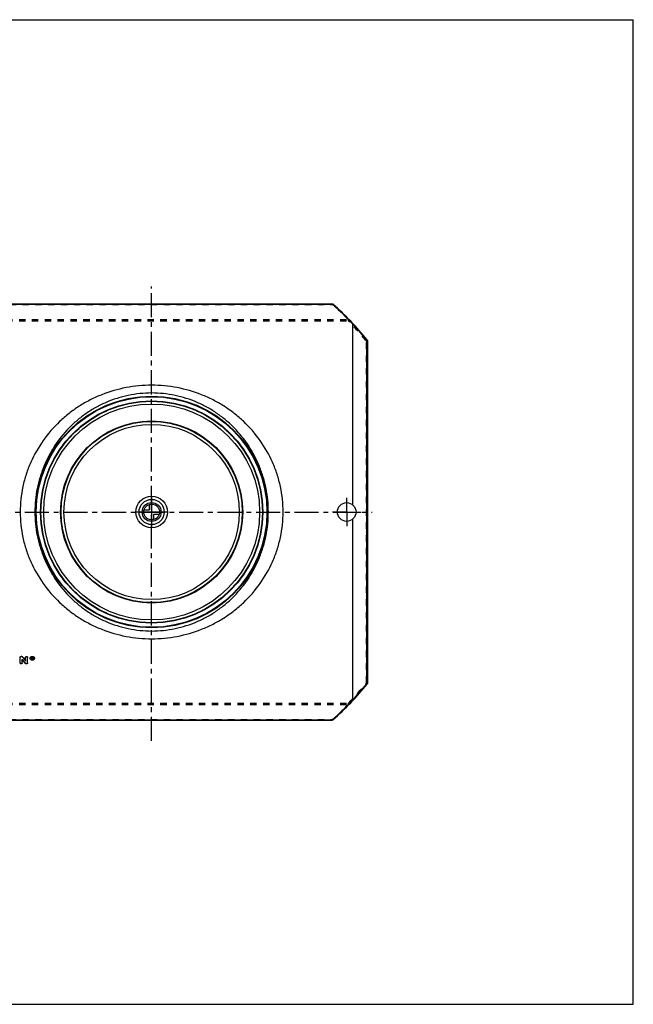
# Model space of a CAD drawing. Header units: millimetres. Extents: x 0 to 1000, y 0 to 1000.
# Tile 2 of 2: x 377 to 1000, y 0 to 1000. Entities that reach past the tile are written whole.
import ezdxf

# ---------------------------------------------------------------- set-up
doc = ezdxf.new("R2010")
doc.units = ezdxf.units.MM
doc.header["$LTSCALE"] = 65.185185
doc.linetypes.add('CENTER', pattern=[0.6, 0.375, -0.075, 0.075, -0.075])
doc.linetypes.add('HIDDEN', pattern=[0.2, 0.1, -0.1])
doc.layers.get('0').update_dxf_attribs({"linetype": 'CONTINUOUS'})
for name, color, linetype in [('ACHSEN_S', 7, 'CONTINUOUS'), ('FASEN', 7, 'CONTINUOUS'), ('KONST.EL_MIT_GEO', 7, 'CONTINUOUS'), ('KURVEN', 7, 'CONTINUOUS'), ('RUNDUNG', 7, 'CONTINUOUS'), ('SCHNITT', 7, 'CONTINUOUS')]:
    doc.layers.add(name, color=color, linetype=linetype)

msp = doc.modelspace()

# ---------------------------------------------------------------- linework, layer by layer
at = {"color": 7, "linetype": 'Continuous'}
for p, q in [((0, 1000), (1000, 1000)), ((1000, 0), (1000, 1000)), ((0, 0), (1000, 0))]:
    msp.add_line(p, q, dxfattribs=at)
at = {"layer": 'ACHSEN_S', "color": 40, "linetype": 'CENTER'}
for p, q in [((511, 267.5), (511, 729)), ((265, 500), (735, 500))]:
    msp.add_line(p, q, dxfattribs=at)
at = {"layer": 'FASEN', "color": 7, "linetype": 'Continuous'}
for radius in [112.5, 109.6]:
    msp.add_circle((511, 500), radius, dxfattribs=at)
at = {"layer": 'KONST.EL_MIT_GEO', "color": 8, "linetype": 'HIDDEN'}
for p, q in [((377.5, 352.4), (377.5, 352.3)), ((379.5, 350.4), (379.5, 350.3)), ((383.1, 352.4), (383.1, 352.3)), ((385.1, 352.4), (385.1, 352.3)), ((387.7, 351.5), (387.7, 351.3)), ((388.2, 351.5), (388.2, 351.3)), ((389.7, 350.5), (389.4, 350.5)), ((389.8, 352.2), (389.7, 352.2)), ((389.7, 352.2), (389.7, 352)), ((389.8, 351.3), (389.7, 351.3)), ((389.7, 351.3), (389.7, 351.1)), ((389.8, 352.2), (389.8, 352)), ((389.8, 351.3), (389.8, 351.1)), ((390, 350.5), (389.8, 351.3)), ((390, 352), (390, 351.8)), ((390.3, 350.5), (390, 350.5)), ((390, 350.5), (390, 350.3)), ((390.1, 351.3), (390.1, 351.4)), ((390.1, 351.4), (390.1, 351.2)), ((391.5, 351.5), (391.5, 351.3)), ((392, 351.5), (392, 351.3)), ((382.6, 346.3), (382.6, 346.2)), ((384.1, 345.9), (383.5, 345.9)), ((383.5, 345.9), (383.5, 345.8)), ((384.1, 345.9), (384.1, 345.8))]:
    msp.add_line(p, q, dxfattribs=at)
at = {"layer": 'KONST.EL_MIT_GEO', "color": 7, "linetype": 'Continuous'}
for p, q in [((377.5, 346.6), (377.5, 352.3)), ((379.2, 353.3), (378.5, 353.3)), ((378.5, 353.3), (378.5, 353.1)), ((379.2, 353.1), (378.5, 353.1)), ((379.2, 353.3), (379.2, 353.1)), ((379.5, 346.6), (379.5, 350.3)), ((380, 352.9), (380, 352.7)), ((383.1, 348.6), (383.1, 352.3)), ((385.1, 346.6), (385.1, 352.3)), ((389.8, 352.4), (389.4, 352.4)), ((389.4, 350.3), (389.4, 352.4)), ((389.8, 352.3), (389.4, 352.3)), ((389.7, 350.3), (389.4, 350.3)), ((389.8, 352), (389.7, 352)), ((389.7, 351.4), (389.7, 352)), ((389.8, 351.6), (389.7, 351.6)), ((389.8, 351.4), (389.7, 351.4)), ((389.8, 351.1), (389.7, 351.1)), ((389.7, 350.3), (389.7, 351.1)), ((389.8, 352.4), (389.8, 352.3)), ((389.8, 351.6), (389.8, 351.4)), ((390, 351.6), (390, 351.8)), ((390.3, 350.3), (390, 350.3)), ((390.3, 350.5), (390.1, 351.3)), ((390.3, 351.6), (390.3, 352)), ((390.3, 350.5), (390.3, 350.3)), ((384.1, 345.8), (383.5, 345.8))]:
    msp.add_line(p, q, dxfattribs=at)
for radius in [92.5, 92, 89]:
    msp.add_circle((511, 500), radius, dxfattribs=at)
at = {"layer": 'KONST.EL_MIT_GEO', "color": 8, "linetype": 'HIDDEN'}
for centre, radius, start, end in [((1068.5, 865.8), 860.4, 216.7951, 217.1374), ((389.4, 351.5), 1.17, 179.9899, 183.8783), ((389.8, 351.8), 0.175, 352.9086, 0.0098), ((390.3, 351.5), 1.17, 356.1305, 0.0102)]:
    msp.add_arc(centre, radius, start, end, dxfattribs=at)
at = {"layer": 'KONST.EL_MIT_GEO', "color": 7, "linetype": 'Continuous'}
for centre, radius, start, end in [((1069.5, 865.8), 861.3, 216.7649, 217.107), ((1080.3, 872.8), 872.2, 216.5957, 216.9349), ((1081.3, 872.8), 873.1, 216.5655, 216.9046), ((389.8, 351.7), 0.293, 270.0096, 275.0986)]:
    msp.add_arc(centre, radius, start, end, dxfattribs=at)
for centre, start_param in [((390, 500), -4.15612), ((390.3, 500), -4.15651)]:
    msp.add_ellipse(centre, major_axis=(-51.1, 272.2), ratio=0.11773, start_param=start_param, end_param=-4.15257, dxfattribs=at)
for points, knots in [([(377.5, 352.4), (377.5, 352.5), (377.6, 352.8), (377.8, 353), (378.2, 353.2), (378.4, 353.3), (378.5, 353.3)], [0, 0, 0, 0, 0.23012, 0.47239, 0.72989, 1, 1, 1, 1]), ([(377.5, 352.3), (377.5, 352.4), (377.6, 352.6), (377.8, 352.9), (378.2, 353.1), (378.4, 353.1), (378.5, 353.1)], [0, 0, 0, 0, 0.22966, 0.47179, 0.73039, 1, 1, 1, 1]), ([(379.2, 353.3), (379.4, 353.3), (379.7, 353.2), (379.9, 353), (380, 352.9)], [0, 0, 0, 0, 0.51572, 1, 1, 1, 1]), ([(379.2, 353.1), (379.4, 353.1), (379.7, 353), (379.9, 352.8), (380, 352.7)], [0, 0, 0, 0, 0.51633, 1, 1, 1, 1]), ([(383.1, 352.4), (383.1, 352.5), (383.2, 352.8), (383.4, 353), (383.7, 353.2), (384.1, 353.3), (384.5, 353.2), (384.8, 353), (385, 352.8), (385.1, 352.5), (385.1, 352.4)], [0, 0, 0, 0, 0.11622, 0.23562, 0.36599, 0.49979, 0.63442, 0.76412, 0.88392, 1, 1, 1, 1]), ([(383.1, 352.3), (383.1, 352.4), (383.2, 352.6), (383.4, 352.9), (383.7, 353.1), (384.1, 353.1), (384.5, 353.1), (384.8, 352.9), (385, 352.6), (385.1, 352.4), (385.1, 352.3)], [0, 0, 0, 0, 0.11483, 0.23589, 0.36519, 0.5, 0.63481, 0.76411, 0.88517, 1, 1, 1, 1]), ([(387.7, 351.5), (387.7, 351.7), (387.8, 352.2), (388.3, 352.8), (389, 353.2), (389.9, 353.3), (390.7, 353.2), (391.4, 352.8), (391.9, 352.2), (392, 351.7), (392, 351.5)], [0, 0, 0, 0, 0.11523, 0.23571, 0.36536, 0.50015, 0.63461, 0.76449, 0.88491, 1, 1, 1, 1]), ([(387.7, 351.3), (387.7, 351.5), (387.8, 352), (388.3, 352.6), (389, 353), (389.9, 353.2), (390.7, 353), (391.4, 352.6), (391.9, 352), (392, 351.5), (392, 351.3)], [0, 0, 0, 0, 0.11467, 0.23572, 0.3651, 0.5, 0.6349, 0.76427, 0.88533, 1, 1, 1, 1]), ([(392, 351.3), (392, 351.1), (391.9, 350.6), (391.4, 350), (390.7, 349.6), (389.9, 349.5), (389, 349.6), (388.3, 350), (387.8, 350.6), (387.7, 351.1), (387.7, 351.3)], [0, 0, 0, 0, 0.11466, 0.23553, 0.36489, 0.5, 0.63511, 0.76447, 0.88534, 1, 1, 1, 1]), ([(391.5, 351.3), (391.5, 351.5), (391.4, 351.9), (391, 352.3), (390.5, 352.6), (389.9, 352.7), (389.2, 352.6), (388.7, 352.3), (388.3, 351.9), (388.2, 351.5), (388.2, 351.3)], [0, 0, 0, 0, 0.11467, 0.2357, 0.36508, 0.5, 0.63493, 0.7643, 0.88533, 1, 1, 1, 1]), ([(388.2, 351.3), (388.2, 351.1), (388.3, 350.7), (388.7, 350.3), (389.2, 350), (389.9, 349.9), (390.5, 350), (391, 350.3), (391.4, 350.7), (391.5, 351.1), (391.5, 351.3)], [0, 0, 0, 0, 0.11466, 0.23555, 0.36491, 0.5, 0.63509, 0.76445, 0.88534, 1, 1, 1, 1]), ([(388.3, 351.1), (388.3, 351), (388.5, 350.7), (388.8, 350.3), (389.3, 350.1), (389.9, 350.1), (390.4, 350.1), (390.9, 350.3), (391.3, 350.7), (391.4, 351), (391.5, 351.1)], [0, 0, 0, 0, 0.11562, 0.23792, 0.36708, 0.49996, 0.63339, 0.76206, 0.88484, 1, 1, 1, 1]), ([(389.8, 352.4), (389.9, 352.4), (390.1, 352.4), (390.3, 352.1), (390.3, 352), (390.3, 352)], [0, 0, 0, 0, 0.52482, 0.76736, 1, 1, 1, 1]), ([(389.8, 352.3), (389.9, 352.3), (390.1, 352.2), (390.3, 352), (390.3, 351.9), (390.3, 351.8)], [0, 0, 0, 0, 0.52473, 0.76868, 1, 1, 1, 1]), ([(390, 351.8), (390, 351.8), (390, 352), (389.8, 352), (389.8, 352)], [0, 0, 0, 0, 0.46913, 1, 1, 1, 1]), ([(389.8, 351.6), (389.8, 351.6), (389.9, 351.6), (390, 351.7), (390, 351.8)], [0, 0, 0, 0, 0.52725, 1, 1, 1, 1]), ([(389.8, 351.4), (389.9, 351.4), (390, 351.5), (390, 351.6), (390, 351.6)], [0, 0, 0, 0, 0.52953, 1, 1, 1, 1]), ([(390.3, 351.6), (390.3, 351.5), (390.3, 351.4), (390.2, 351.3), (390.1, 351.2)], [0, 0, 0, 0, 0.48214, 1, 1, 1, 1]), ([(379.5, 346.6), (379.5, 346.5), (379.5, 346.3), (379.2, 346), (378.9, 345.8), (378.5, 345.7), (378.2, 345.8), (377.8, 346), (377.6, 346.3), (377.5, 346.5), (377.5, 346.6)], [0, 0, 0, 0, 0.11385, 0.23446, 0.36418, 0.5, 0.63582, 0.76554, 0.88615, 1, 1, 1, 1]), ([(383.5, 345.8), (383.3, 345.8), (383, 345.8), (382.7, 346), (382.6, 346.2)], [0, 0, 0, 0, 0.51801, 1, 1, 1, 1]), ([(385.1, 346.6), (385.1, 346.5), (385, 346.3), (384.8, 346), (384.5, 345.8), (384.2, 345.8), (384.1, 345.8)], [0, 0, 0, 0, 0.2277, 0.46894, 0.72836, 1, 1, 1, 1])]:
    msp.add_open_spline(points, degree=3, knots=knots, dxfattribs=at)
at = {"layer": 'KONST.EL_MIT_GEO', "color": 8, "linetype": 'HIDDEN'}
for points, knots in [([(392, 351.5), (392, 351.2), (391.9, 350.7), (391.4, 350.1), (390.7, 349.8), (389.9, 349.6), (389, 349.8), (388.3, 350.1), (387.8, 350.7), (387.7, 351.2), (387.7, 351.5)], [0, 0, 0, 0, 0.11522, 0.2355, 0.36512, 0.50015, 0.63485, 0.7647, 0.88492, 1, 1, 1, 1]), ([(391.5, 351.5), (391.5, 351.6), (391.4, 352), (391, 352.5), (390.5, 352.8), (389.9, 352.9), (389.2, 352.8), (388.7, 352.5), (388.3, 352), (388.2, 351.6), (388.2, 351.5)], [0, 0, 0, 0, 0.11515, 0.23549, 0.36537, 0.49979, 0.63462, 0.76422, 0.88469, 1, 1, 1, 1]), ([(390, 352), (390, 352), (390, 352.1), (389.8, 352.2), (389.8, 352.2)], [0, 0, 0, 0, 0.46813, 1, 1, 1, 1]), ([(390.3, 351.8), (390.3, 351.7), (390.3, 351.6), (390.2, 351.4), (390.1, 351.4)], [0, 0, 0, 0, 0.4792, 1, 1, 1, 1]), ([(379.5, 346.8), (379.5, 346.6), (379.5, 346.4), (379.2, 346.2), (378.9, 346), (378.5, 345.9), (378.2, 346), (377.8, 346.2), (377.6, 346.4), (377.5, 346.6), (377.5, 346.8)], [0, 0, 0, 0, 0.1152, 0.23416, 0.36496, 0.49979, 0.63545, 0.76558, 0.88495, 1, 1, 1, 1]), ([(383.5, 345.9), (383.3, 345.9), (383, 346), (382.7, 346.2), (382.6, 346.3)], [0, 0, 0, 0, 0.51748, 1, 1, 1, 1]), ([(385.1, 346.8), (385.1, 346.6), (385, 346.4), (384.8, 346.2), (384.5, 346), (384.2, 345.9), (384.1, 345.9)], [0, 0, 0, 0, 0.22808, 0.46943, 0.72778, 1, 1, 1, 1])]:
    msp.add_open_spline(points, degree=3, knots=knots, dxfattribs=at)
at = {"layer": 'KONST.EL_MIT_GEO', "color": 7, "linetype": 'Continuous'}
for points in [[(388.2, 351.4), (388.2, 351.3), (388.2, 351.2), (388.3, 351.1)], [(391.5, 351.1), (391.5, 351.2), (391.5, 351.3), (391.5, 351.4)]]:
    msp.add_open_spline(points, degree=3, dxfattribs=at)
at = {"layer": 'KURVEN', "color": 40, "linetype": 'Continuous'}
for p, q in [((511, 516), (511, 484)), ((503.3, 502.2), (508.8, 502.2)), ((508.8, 502.2), (508.8, 507.7)), ((527, 500), (495, 500)), ((513.2, 497.8), (518.7, 497.8)), ((513.2, 492.3), (513.2, 497.8))]:
    msp.add_line(p, q, dxfattribs=at)
for radius in [16, 12.8, 9.6, 8]:
    msp.add_circle((511, 500), radius, dxfattribs=at)
at = {"layer": 'RUNDUNG', "color": 7, "linetype": 'Continuous'}
for p, q in [((327.7, 711.3), (694.3, 711.3)), ((327.7, 711.1), (694.3, 711.1)), ((694.3, 711.1), (694.3, 711.3)), ((729.1, 674.8), (729.1, 325.2)), ((730, 674.1), (730, 325.9)), ((327.7, 288.9), (694.3, 288.9)), ((327.7, 288.7), (694.3, 288.7)), ((694.3, 288.9), (694.3, 288.7))]:
    msp.add_line(p, q, dxfattribs=at)
at = {"layer": 'RUNDUNG', "color": 8, "linetype": 'HIDDEN'}
for p, q in [((327.7, 710.9), (694.3, 710.9)), ((694.3, 711.1), (694.3, 710.9)), ((311.2, 695.4), (710.8, 695.4)), ((311.2, 694), (710.8, 694)), ((710.8, 694), (710.8, 695.4)), ((729, 326.6), (729, 673.4)), ((311.2, 306), (710.8, 306)), ((311.2, 304.6), (710.8, 304.6)), ((710.8, 304.6), (710.8, 306)), ((327.7, 289.1), (694.3, 289.1)), ((694.3, 288.9), (694.3, 289.1))]:
    msp.add_line(p, q, dxfattribs=at)
at = {"layer": 'RUNDUNG', "color": 7, "linetype": 'Continuous'}
for radius in [117.6, 117.1, 112.9]:
    msp.add_circle((511, 500), radius, dxfattribs=at)
at = {"layer": 'RUNDUNG', "color": 8, "linetype": 'HIDDEN'}
msp.add_circle((511, 500), 112.5, dxfattribs=at)
at = {"layer": 'RUNDUNG', "color": 7, "linetype": 'Continuous'}
for centre, radius, start, end in [((694.3, 710.3), 1, 48.9168, 90), ((510.3, 500.7), 279.5, 42.9088, 48.8114), ((511, 500), 280, 38.6146, 48.9168), ((510.3, 500.6), 279.6, 38.5161, 42.9323), ((729, 674.1), 1, 0, 38.6146), ((511, 500), 280, 311.0832, 321.3854), ((510.3, 499.3), 279.6, 317.0673, 321.4843), ((729, 325.9), 1, 321.3854, 360), ((510.3, 499.2), 279.4, 311.1881, 317.0917), ((694.3, 289.7), 1, 270, 311.0832), ((694.7, 289.2), 0.396, 307.7104, 311.0813)]:
    msp.add_arc(centre, radius, start, end, dxfattribs=at)
at = {"layer": 'RUNDUNG', "color": 8, "linetype": 'HIDDEN'}
for centre, radius, start, end in [((510.5, 500), 279.8, 44.2753, 48.9157), ((511.9, 499.3), 278.3, 38.726, 44.3776), ((511.6, 501), 278.8, 315.6203, 321.2616), ((510.5, 499.9), 279.8, 311.0843, 315.7251)]:
    msp.add_arc(centre, radius, start, end, dxfattribs=at)
for points, knots in [([(694.3, 710.9), (694.4, 711), (694.6, 711.1), (694.9, 711.2), (695, 711.1)], [0, 0, 0, 0, 0.33363, 1, 1, 1, 1]), ([(710.8, 695.4), (710.9, 695.4), (711, 695.5), (711.3, 695.5), (711.5, 695.5), (711.5, 695.4)], [0, 0, 0, 0, 0.32001, 0.70968, 1, 1, 1, 1]), ([(711.5, 695.4), (711.6, 695.4), (711.6, 695.3), (711.7, 695.1), (711.6, 694.9), (711.5, 694.6), (711.3, 694.3), (711, 694.1), (710.9, 694), (710.8, 694)], [0, 0, 0, 0, 0.09559, 0.19915, 0.31483, 0.44304, 0.72242, 0.86432, 1, 1, 1, 1]), ([(729, 673.4), (729.2, 673.5), (729.4, 673.7), (729.7, 674), (729.8, 674.2), (729.9, 674.4), (729.9, 674.6), (729.8, 674.7), (729.8, 674.7)], [0, 0, 0, 0, 0.28868, 0.57213, 0.69906, 0.81158, 0.91022, 1, 1, 1, 1]), ([(730, 674.1), (730, 674), (729.9, 673.8), (729.7, 673.6), (729.4, 673.5), (729.1, 673.4), (729, 673.4)], [0, 0, 0, 0, 0.20726, 0.44177, 0.71014, 1, 1, 1, 1]), ([(729.8, 325.3), (729.8, 325.3), (729.9, 325.4), (729.9, 325.6), (729.8, 325.8), (729.7, 326), (729.5, 326.3), (729.2, 326.5), (729.1, 326.5), (729, 326.6)], [0, 0, 0, 0, 0.08987, 0.18822, 0.3007, 0.4275, 0.71071, 0.85763, 1, 1, 1, 1]), ([(729, 326.6), (729.1, 326.6), (729.4, 326.5), (729.7, 326.4), (729.9, 326.2), (730, 326), (730, 325.9)], [0, 0, 0, 0, 0.28991, 0.55826, 0.79275, 1, 1, 1, 1]), ([(710.8, 306), (711, 306), (711.3, 305.8), (711.5, 305.4), (711.6, 305.1), (711.7, 304.9), (711.6, 304.7), (711.6, 304.6), (711.5, 304.6)], [0, 0, 0, 0, 0.27669, 0.55641, 0.68477, 0.80062, 0.90422, 1, 1, 1, 1]), ([(711.5, 304.6), (711.5, 304.5), (711.4, 304.5), (711.1, 304.5), (710.9, 304.6), (710.8, 304.6)], [0, 0, 0, 0, 0.18819, 0.539, 1, 1, 1, 1]), ([(695, 288.9), (695, 288.9), (694.8, 288.9), (694.6, 288.9), (694.4, 289), (694.3, 289.1)], [0, 0, 0, 0, 0.18321, 0.53293, 1, 1, 1, 1])]:
    msp.add_open_spline(points, degree=3, knots=knots, dxfattribs=at)
at = {"layer": 'RUNDUNG', "color": 7, "linetype": 'Continuous'}
for points, knots in [([(694.3, 711.1), (694.5, 711.1), (694.7, 711.2), (694.9, 711.1), (695, 711.1)], [0, 0, 0, 0, 0.55227, 1, 1, 1, 1]), ([(715, 691.1), (715.1, 691.1), (715.2, 691.2), (715.4, 691.2), (715.6, 691.2), (715.7, 691.1), (715.7, 691.1)], [0, 0, 0, 0, 0.30291, 0.56781, 0.79588, 1, 1, 1, 1]), ([(715, 691.1), (715, 691.1), (715, 691.1), (715, 691), (715, 691)], [0, 0, 0, 0, 0.28055, 1, 1, 1, 1]), ([(729.1, 674.8), (729.2, 674.8), (729.3, 674.8), (729.5, 674.9), (729.7, 674.8), (729.8, 674.8), (729.8, 674.7)], [0, 0, 0, 0, 0.31581, 0.58648, 0.80976, 1, 1, 1, 1]), ([(729.1, 674.8), (729.1, 674.8), (729.3, 674.7), (729.4, 674.7), (729.5, 674.7)], [0, 0, 0, 0, 0.25837, 1, 1, 1, 1]), ([(729.5, 674.7), (729.7, 674.6), (729.9, 674.5), (730, 674.2), (730, 674.1)], [0, 0, 0, 0, 0.55151, 1, 1, 1, 1]), ([(644.4, 500), (644.4, 504.4), (644, 513), (641.9, 525.9), (638.6, 538.5), (632.4, 554.5), (621.8, 573.1), (607.8, 589.2), (595, 600.3), (584.6, 607.6), (573.5, 614), (557.8, 621), (537, 627.1), (511, 629.6), (485, 627.1), (464.2, 621), (448.5, 614), (437.4, 607.6), (427, 600.3), (414.2, 589.2), (400.2, 573.1), (389.6, 554.5), (383.4, 538.5), (380.1, 525.9), (378, 513), (377.6, 504.4), (377.6, 500)], [0, 0, 0, 0, 0.03173, 0.06338, 0.09491, 0.12628, 0.18842, 0.25008, 0.2809, 0.31178, 0.34277, 0.37392, 0.43669, 0.5, 0.56331, 0.62608, 0.65723, 0.68822, 0.7191, 0.74992, 0.81159, 0.87372, 0.90509, 0.93662, 0.96827, 1, 1, 1, 1]), ([(629.5, 500), (629.5, 504), (629.1, 512), (627.4, 523.8), (624.5, 535.3), (619.3, 550.1), (610.2, 567.4), (598, 582.6), (586.8, 593.1), (577.6, 600.2), (567.7, 606.3), (553.7, 613.2), (534.8, 619.2), (511, 621.7), (487.2, 619.2), (468.3, 613.2), (454.3, 606.3), (444.4, 600.2), (435.2, 593.1), (424, 582.6), (411.8, 567.4), (402.7, 550.1), (397.5, 535.3), (394.6, 523.8), (392.9, 512), (392.5, 504), (392.5, 500)], [0, 0, 0, 0, 0.03188, 0.06368, 0.09532, 0.12675, 0.18888, 0.25034, 0.28101, 0.31174, 0.3426, 0.37366, 0.43645, 0.5, 0.56355, 0.62634, 0.6574, 0.68826, 0.71899, 0.74966, 0.81112, 0.87325, 0.90468, 0.93632, 0.96812, 1, 1, 1, 1]), ([(377.6, 500), (377.6, 495.6), (378, 487), (380.1, 474.1), (383.4, 461.5), (389.6, 445.5), (400.2, 426.9), (414.2, 410.8), (427, 399.7), (437.4, 392.4), (448.5, 386), (464.2, 379), (485, 372.9), (511, 370.4), (537, 372.9), (557.8, 379), (573.5, 386), (584.6, 392.4), (595, 399.7), (607.8, 410.8), (621.8, 426.9), (632.4, 445.5), (638.6, 461.5), (641.9, 474.1), (644, 487), (644.4, 495.6), (644.4, 500)], [0, 0, 0, 0, 0.03173, 0.06338, 0.09491, 0.12628, 0.18842, 0.25008, 0.2809, 0.31178, 0.34277, 0.37392, 0.43669, 0.5, 0.56331, 0.62608, 0.65723, 0.68822, 0.7191, 0.74992, 0.81159, 0.87372, 0.90509, 0.93662, 0.96827, 1, 1, 1, 1]), ([(392.5, 500), (392.5, 496), (392.9, 488), (394.6, 476.2), (397.5, 464.7), (402.7, 449.9), (411.8, 432.6), (424, 417.4), (435.2, 406.9), (444.4, 399.8), (454.3, 393.7), (468.3, 386.8), (487.2, 380.8), (511, 378.3), (534.8, 380.8), (553.7, 386.8), (567.7, 393.7), (577.6, 399.8), (586.8, 406.9), (598, 417.4), (610.2, 432.6), (619.3, 449.9), (624.5, 464.7), (627.4, 476.2), (629.1, 488), (629.5, 496), (629.5, 500)], [0, 0, 0, 0, 0.03188, 0.06368, 0.09532, 0.12675, 0.18888, 0.25034, 0.28101, 0.31174, 0.3426, 0.37366, 0.43645, 0.5, 0.56355, 0.62634, 0.6574, 0.68826, 0.71899, 0.74966, 0.81112, 0.87325, 0.90468, 0.93632, 0.96812, 1, 1, 1, 1]), ([(729.1, 325.2), (729.2, 325.2), (729.3, 325.2), (729.5, 325.1), (729.7, 325.2), (729.8, 325.2), (729.8, 325.3)], [0, 0, 0, 0, 0.31581, 0.58648, 0.80976, 1, 1, 1, 1]), ([(729.1, 325.2), (729.1, 325.2), (729.3, 325.3), (729.4, 325.3), (729.5, 325.3)], [0, 0, 0, 0, 0.25837, 1, 1, 1, 1]), ([(729.5, 325.3), (729.7, 325.4), (729.9, 325.5), (730, 325.8), (730, 325.9)], [0, 0, 0, 0, 0.55151, 1, 1, 1, 1]), ([(715, 309), (715, 309), (715, 308.9), (715, 308.9), (715, 308.9)], [0, 0, 0, 0, 0.71949, 1, 1, 1, 1]), ([(715, 308.9), (715.1, 308.9), (715.2, 308.8), (715.4, 308.8), (715.6, 308.8), (715.7, 308.9), (715.7, 308.9)], [0, 0, 0, 0, 0.30287, 0.56773, 0.79564, 1, 1, 1, 1]), ([(694.3, 288.9), (694.5, 288.9), (694.7, 288.8), (694.9, 288.9), (695, 288.9)], [0, 0, 0, 0, 0.551, 1, 1, 1, 1])]:
    msp.add_open_spline(points, degree=3, knots=knots, dxfattribs=at)
at = {"layer": 'SCHNITT', "color": 7, "linetype": 'Continuous'}
for p, q in [((715, 691), (715, 507.4)), ((715, 492.6), (715, 309))]:
    msp.add_line(p, q, dxfattribs=at)
at = {"layer": 'SCHNITT', "color": 40, "linetype": 'CENTER'}
for q in [(709, 514.5), (694.5, 500), (723.5, 500), (709, 485.5)]:
    msp.add_line((709, 500), q, dxfattribs=at)
at = {"layer": 'SCHNITT', "color": 7, "linetype": 'Continuous'}
msp.add_circle((709, 500), 9.5, dxfattribs=at)

doc.saveas('drawing.dxf')
